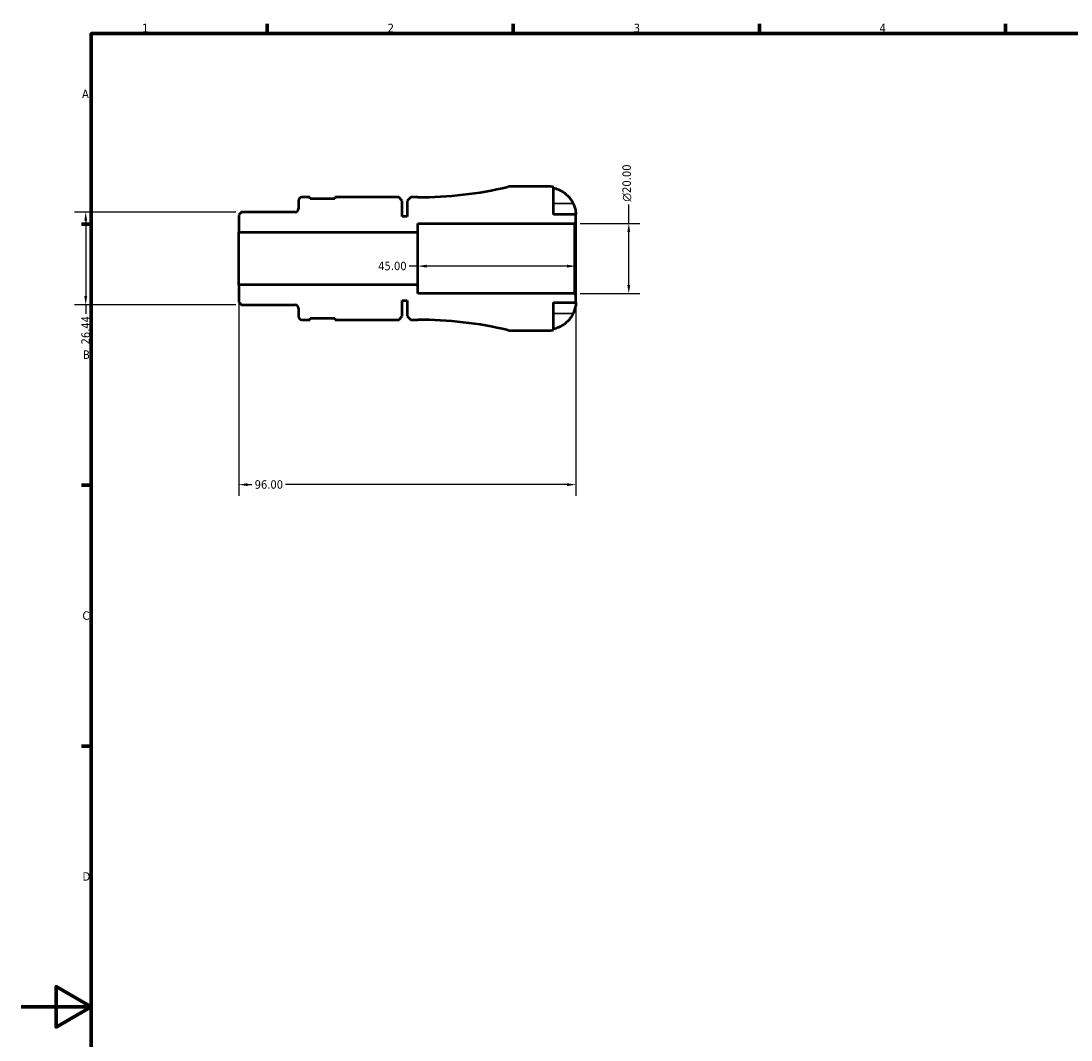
# Model space of a CAD drawing. Header units: millimetres. Extents: x -48 to 904, y -21 to 594.
# Tile 2 of 6: x 0 to 299, y 288 to 578. Entities that reach past the tile are written whole.
import ezdxf

# ---------------------------------------------------------------- set-up
doc = ezdxf.new("R2010")
doc.units = ezdxf.units.MM
for name, color, linetype, lineweight in [('Border (ANSI)', 7, 'Continuous', 70), ('Dimension (ANSI)', 7, 'Continuous', 25), ('Visible (ANSI)', 7, 'Continuous', 50), ('Visible Narrow (ANSI)', 7, 'Continuous', 35)]:
    doc.layers.add(name, color=color, linetype=linetype, lineweight=lineweight)
doc.styles.add('Note Text (ANSI)', font='tahoma.ttf')
doc.dimstyles.new('Default - mm (ANSI)', dxfattribs={"dimtxt": 2.4, "dimasz": 2.5, "dimexe": 3.175, "dimexo": 1.6002, "dimgap": 0.8, "dimtad": 0, "dimtoh": 1, "dimrnd": 1e-08, "dimzin": 4, "dimdsep": 46, "dimtxsty": 'Note Text (ANSI)', "dimcen": 0.09, "dimdle": 10, "dimclrd": 256, "dimclre": 256, "dimclrt": 5, "dimadec": 1, "dimazin": 1, "dimtfac": 1.27, "dimtofl": 0, "dimtmove": 0, "dimatfit": 3, "dimfxl": 1, "dimtolj": 1, "dimtzin": 4, "dimlwd": -1, "dimlwe": -1, "dimarcsym": 0})

# ---------------------------------------------------------------- blocks, each defined once
blk = doc.blocks.new('Borders Default Border')
at = {"layer": 'Border (ANSI)'}
for p, q in [((70.08, 574), (70.08, 576.8)), ((140.17, 574), (140.17, 576.8)), ((210.25, 574), (210.25, 576.8)), ((280.33, 574), (280.33, 576.8)), ((20, 519.75), (17.2, 519.75)), ((20, 445.5), (17.2, 445.5)), ((20, 371.25), (17.2, 371.25))]:
    blk.add_line(p, q, dxfattribs=at)
at = {"layer": 'Border (ANSI)', "flags": 128}
for points in [[(20, 20), (20, 574), (821, 574), (821, 20), (20, 20)], [(0, 297), (20, 297), (10, 302.77), (10, 291.23), (20, 297)]]:
    blk.add_lwpolyline(points, dxfattribs=at)
at = {"layer": 'Border (ANSI)', "color": 5, "true_color": 0x0000ff, "char_height": 2.4, "attachment_point": 7, "style": 'Note Text (ANSI)'}
for s, insert in [('1', (34.5, 574.4)), ('2', (104.4, 574.4)), ('3', (174.46, 574.35)), ('4', (244.45, 574.4)), ('A', (17.38, 555.68)), ('B', (17.67, 481.43)), ('C', (17.51, 407.13)), ('D', (17.52, 332.93))]:
    blk.add_mtext(s, dxfattribs=dict(at, insert=insert))
blk = doc.blocks.new('*D7')
at = {"layer": 'Defpoints', "color": 0, "transparency": 16777216}
for p in [(113, 510), (158, 510), (113, 507.83)]:
    blk.add_point(p, dxfattribs=at)
at = {"layer": 'Dimension (ANSI)', "transparency": 16777216}
for p, q in [((113, 507.83), (110.5, 507.83)), ((155.5, 507.83), (115.5, 507.83))]:
    blk.add_line(p, q, dxfattribs=at)
for points in [[(115.5, 508.24), (115.5, 507.41), (113, 507.83)], [(155.5, 508.24), (155.5, 507.41), (158, 507.83)]]:
    blk.add_solid(points, dxfattribs=at)
at = {"layer": 'Dimension (ANSI)', "color": 5, "transparency": 16777216, "insert": (101.69, 509.08), "char_height": 2.4, "attachment_point": 1, "style": 'Note Text (ANSI)'}
blk.add_mtext('\\A1;45.00', dxfattribs=at)
blk = doc.blocks.new('*D8')
at = {"layer": 'Defpoints', "color": 0, "transparency": 16777216}
for p in [(62.79, 523.22), (18.43, 496.78), (62.79, 496.78)]:
    blk.add_point(p, dxfattribs=at)
at = {"layer": 'Dimension (ANSI)', "transparency": 16777216}
for p, q in [((61.19, 523.22), (15.26, 523.22)), ((18.43, 520.72), (18.43, 499.28)), ((61.19, 496.78), (15.26, 496.78)), ((18.43, 496.78), (18.43, 494.28))]:
    blk.add_line(p, q, dxfattribs=at)
for points in [[(18.02, 520.72), (18.85, 520.72), (18.43, 523.22)], [(18.02, 499.28), (18.85, 499.28), (18.43, 496.78)]]:
    blk.add_solid(points, dxfattribs=at)
at = {"layer": 'Dimension (ANSI)', "color": 5, "transparency": 16777216, "insert": (17.18, 485.53), "char_height": 2.4, "attachment_point": 1, "rotation": 90, "style": 'Note Text (ANSI)'}
blk.add_mtext('\\A1;26.44', dxfattribs=at)
blk = doc.blocks.new('*D9')
at = {"layer": 'Defpoints', "color": 0, "transparency": 16777216}
for p in [(62, 502.5), (158, 499.59), (62, 445.63)]:
    blk.add_point(p, dxfattribs=at)
at = {"layer": 'Dimension (ANSI)', "transparency": 16777216}
for p, q in [((62, 500.9), (62, 442.46)), ((158, 497.99), (158, 442.46)), ((64.5, 445.63), (65.72, 445.63)), ((155.5, 445.63), (75.28, 445.63))]:
    blk.add_line(p, q, dxfattribs=at)
for points in [[(64.5, 446.05), (64.5, 445.22), (62, 445.63)], [(155.5, 446.05), (155.5, 445.22), (158, 445.63)]]:
    blk.add_solid(points, dxfattribs=at)
at = {"layer": 'Dimension (ANSI)', "color": 5, "transparency": 16777216, "insert": (66.52, 446.88), "char_height": 2.4, "attachment_point": 1, "style": 'Note Text (ANSI)'}
blk.add_mtext('\\A1;96.00', dxfattribs=at)
blk = doc.blocks.new('*D10')
at = {"layer": 'Defpoints', "color": 0, "transparency": 16777216}
for p in [(157.59, 520), (173.06, 520), (157.59, 500)]:
    blk.add_point(p, dxfattribs=at)
at = {"layer": 'Dimension (ANSI)', "transparency": 16777216}
for p, q in [((173.06, 520), (173.06, 525.37)), ((159.19, 520), (176.23, 520)), ((173.06, 502.5), (173.06, 517.5)), ((159.19, 500), (176.23, 500))]:
    blk.add_line(p, q, dxfattribs=at)
for points in [[(172.64, 517.5), (173.47, 517.5), (173.06, 520)], [(172.64, 502.5), (173.47, 502.5), (173.06, 500)]]:
    blk.add_solid(points, dxfattribs=at)
at = {"layer": 'Dimension (ANSI)', "color": 5, "transparency": 16777216, "insert": (171.25, 526.17), "char_height": 2.4, "attachment_point": 1, "rotation": 90, "style": 'Note Text (ANSI)'}
blk.add_mtext('\\A1;{\\fAIGDT|b0|i0;\\H2.4000;\\ln}\\fTahoma|b0|i0;\\H2.4000;20.00', dxfattribs=at)

msp = doc.modelspace()

# ---------------------------------------------------------------- linework, layer by layer
at = {"layer": 'Visible (ANSI)'}
for p, q in [((149.999, 530.5), (139.578, 530.5)), ((151.599, 522.5), (151.599, 530.338)), ((78.999, 526.5), (78.999, 524.145)), ((82.374, 527.425), (79.924, 527.425)), ((82.374, 527.025), (82.374, 527.425)), ((89.374, 527.025), (82.374, 527.025)), ((107.559, 527.425), (89.374, 527.425)), ((89.374, 527.425), (89.374, 527.025)), ((108.559, 526.425), (107.559, 527.425)), ((108.559, 522), (108.559, 526.425)), ((110.999, 527.425), (109.999, 526.425)), ((109.999, 526.425), (109.999, 522)), ((112.999, 527.425), (110.999, 527.425)), ((62.792, 523.221), (61.999, 522.427)), ((78.074, 523.221), (62.792, 523.221)), ((61.999, 522.427), (61.999, 517.5)), ((109.999, 522), (108.559, 522)), ((157.999, 522.5), (151.599, 522.5)), ((157.589, 520), (157.999, 520.41)), ((157.999, 520.41), (157.999, 522.5)), ((157.999, 499.59), (157.999, 520.41)), ((61.999, 517.5), (112.999, 517.5)), ((61.999, 502.5), (61.999, 517.5)), ((112.999, 517.5), (112.999, 520)), ((112.999, 520), (157.589, 520)), ((112.999, 502.5), (112.999, 517.5)), ((157.589, 520), (157.589, 500)), ((112.999, 502.5), (61.999, 502.5)), ((61.999, 502.5), (61.999, 497.573)), ((112.999, 500), (112.999, 502.5)), ((157.589, 500), (112.999, 500)), ((157.999, 499.59), (157.589, 500)), ((157.999, 497.5), (157.999, 499.59)), ((61.999, 497.573), (62.792, 496.779)), ((62.792, 496.779), (78.074, 496.779)), ((108.559, 493.575), (108.559, 498)), ((108.559, 498), (109.999, 498)), ((109.999, 498), (109.999, 493.575)), ((151.599, 489.662), (151.599, 497.5)), ((151.599, 497.5), (157.999, 497.5)), ((78.999, 495.854), (78.999, 493.5)), ((107.559, 492.575), (108.559, 493.575)), ((109.999, 493.575), (110.999, 492.575)), ((79.924, 492.575), (82.374, 492.575)), ((82.374, 492.575), (82.374, 492.975)), ((82.374, 492.975), (89.374, 492.975)), ((89.374, 492.975), (89.374, 492.575)), ((89.374, 492.575), (107.559, 492.575)), ((110.999, 492.575), (112.999, 492.575)), ((139.578, 489.5), (149.999, 489.5))]:
    msp.add_line(p, q, dxfattribs=at)
for centre, radius, start, end in [((112.999, 639.728), 112.303, 270, 283.19891), ((139.578, 526.4), 4.1, 90, 103.19891), ((149.999, 522.5), 8, 78.46304, 90), ((79.924, 526.5), 0.925, 90, 180), ((78.074, 524.145), 0.925, 270, 0), ((78.074, 495.854), 0.925, 0, 90), ((79.924, 493.5), 0.925, 180, 270), ((112.999, 380.272), 112.303, 76.80109, 90), ((139.578, 493.6), 4.1, 256.80109, 270), ((149.999, 497.5), 8, 270, 281.53696)]:
    msp.add_arc(centre, radius, start, end, dxfattribs=at)
for points, knots in [([(151.599, 530.085), (152.107, 529.98), (152.603, 529.823), (153.498, 529.45), (153.977, 529.197), (154.871, 528.595), (155.285, 528.246), (155.985, 527.541), (156.334, 527.118), (156.841, 526.351), (157.026, 526.024), (157.182, 525.7)], [0.1517835, 0.1517835, 0.1517835, 0.1517835, 0.29453183, 0.29453183, 0.44272575, 0.44272575, 0.59091966, 0.59091966, 0.74090906, 0.74090906, 0.84386421, 0.84386421, 0.84386421, 0.84386421]), ([(157.182, 525.7), (157.247, 525.564), (157.309, 525.427), (157.456, 525.082), (157.535, 524.875), (157.672, 524.474), (157.73, 524.281), (157.844, 523.846), (157.891, 523.615), (157.969, 523.127), (157.986, 522.902), (158.001, 522.584), (157.999, 522.5), (157.999, 522.5)], [-0.5159245, -0.5159245, -0.5159245, -0.5159245, -0.47074715, -0.47074715, -0.40311077, -0.40311077, -0.33740557, -0.33740557, -0.24866964, -0.24866964, -0.12673966, -0.12673966, 0, 0, 0, 0]), ([(157.999, 497.5), (157.999, 497.5), (158, 497.423), (157.989, 497.147), (157.977, 496.969), (157.919, 496.538), (157.875, 496.293), (157.763, 495.836), (157.707, 495.64), (157.577, 495.242), (157.504, 495.042), (157.348, 494.66), (157.267, 494.479), (157.182, 494.3)], [-2.21111993, -2.21111993, -2.21111993, -2.21111993, -2.0898399, -2.0898399, -1.98614814, -1.98614814, -1.88775858, -1.88775858, -1.81973063, -1.81973063, -1.75376732, -1.75376732, -1.69399568, -1.69399568, -1.69399568, -1.69399568]), ([(157.182, 494.3), (157.026, 493.976), (156.841, 493.649), (156.334, 492.882), (155.985, 492.459), (155.285, 491.754), (154.871, 491.405), (153.977, 490.803), (153.498, 490.55), (152.603, 490.177), (152.107, 490.02), (151.599, 489.915)], [4.03217579, 4.03217579, 4.03217579, 4.03217579, 4.13513094, 4.13513094, 4.28512034, 4.28512034, 4.43331426, 4.43331426, 4.58150818, 4.58150818, 4.72425651, 4.72425651, 4.72425651, 4.72425651])]:
    msp.add_open_spline(points, degree=3, knots=knots, dxfattribs=at)
at = {"layer": 'Visible Narrow (ANSI)'}
for p, q in [((156.902, 525.7), (151.878, 525.7)), ((156.902, 494.3), (151.878, 494.3))]:
    msp.add_line(p, q, dxfattribs=at)

# ---------------------------------------------------------------- block references
msp.add_blockref('Borders Default Border', (0, 0))

# ---------------------------------------------------------------- dimensions: what is measured, and where the dimension line sits
at = {"layer": 'Dimension (ANSI)'}
dim = msp.add_linear_dim(base=(173.055, 520), p1=(157.589, 500), p2=(157.589, 520), angle=90, text='{\\fAIGDT|b0|i0;\\H2.4000;\\ln}\\fTahoma|b0|i0;\\H2.4000;<>', dimstyle='Default - mm (ANSI)', override={"dimgap": 0.8, "dimtoh": 0, "dimdec": 2, "dimtol": 0, "dimlim": 0, "dimtp": 0, "dimtm": 0, "dimtdec": 2, "dimatfit": 2}, dxfattribs=at)
dim.commit()
dim.dimension.update_dxf_attribs({"geometry": '*D10', "text_midpoint": (173.055, 531.5), "dimtype": 160})
for base, p1, p2, angle, override, picture, middle in [((18.433, 496.779), (62.792, 523.221), (62.792, 496.779), 90, {"dimgap": 0.8, "dimtoh": 0, "dimdec": 2, "dimtol": 0, "dimlim": 0, "dimtp": 0, "dimtm": 0, "dimtdec": 2, "dimatfit": 2}, '*D8', (18.433, 489.505)), ((112.999, 507.826), (157.999, 510), (112.999, 510), 180, {"dimgap": 0.8, "dimtoh": 0, "dimdec": 2, "dimse1": 1, "dimse2": 1, "dimtol": 0, "dimlim": 0, "dimtp": 0, "dimtm": 0, "dimtdec": 2, "dimatfit": 2}, '*D7', (105.694, 507.826)), ((61.999, 445.632), (157.999, 499.59), (61.999, 502.5), 180, {"dimgap": 0.8, "dimtoh": 0, "dimdec": 2, "dimtol": 0, "dimlim": 0, "dimtp": 0, "dimtm": 0, "dimtdec": 2, "dimatfit": 1}, '*D9', (70.499, 445.632))]:
    dim = msp.add_linear_dim(base=base, p1=p1, p2=p2, angle=angle, dimstyle='Default - mm (ANSI)', override=override, dxfattribs=at)
    dim.commit()
    dim.dimension.update_dxf_attribs({"geometry": picture, "text_midpoint": middle, "dimtype": 160})

doc.saveas('drawing.dxf')
